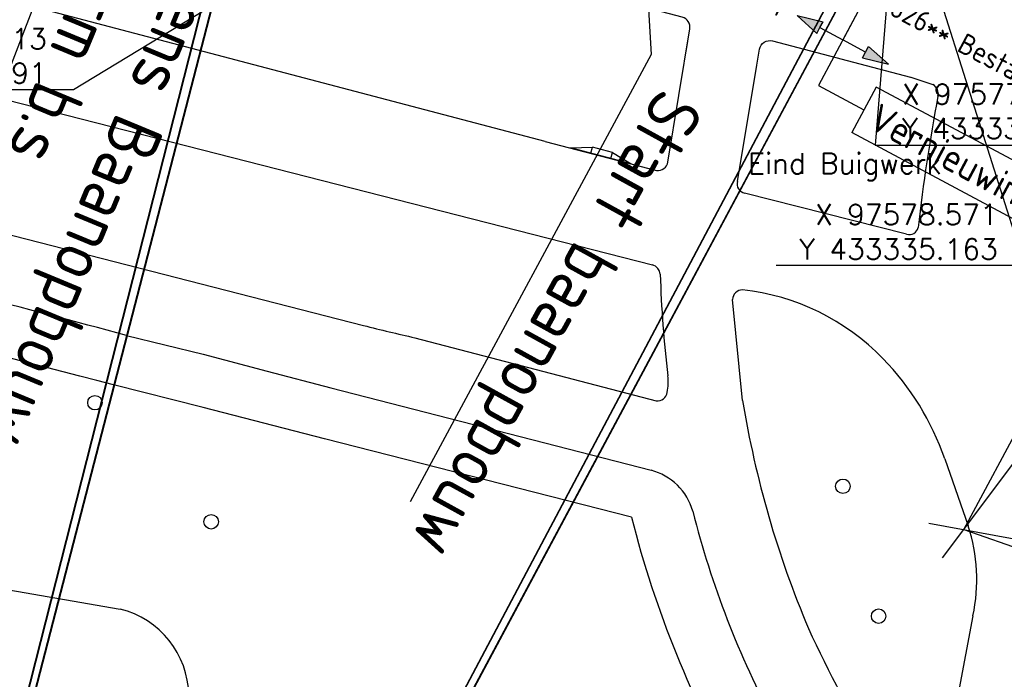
# Model space of a CAD drawing. Header units: millimetres. Extents: x 96940 to 101272, y 432237 to 434659.
# Tile 189 of 256: x 97535 to 97583, y 433298 to 433330. Entities that reach past the tile are written whole.
import ezdxf
from ezdxf.enums import TextEntityAlignment as Align

# ---------------------------------------------------------------- set-up
doc = ezdxf.new("R2010")
doc.units = ezdxf.units.MM
for name, color, linetype in [('Aangave verhoogde contructie', 3, 'Continuous'), ('Ondergrond_Nieuw_IP', 8, 'Continuous'), ('R_BN_N_Kabels_en_leidingen_maatvoering', 1, 'Continuous'), ('R_BN_T_N_Constructiecodes', 7, 'Continuous'), ('R_BN_T_N_HOOGTELIJN', 7, 'Continuous'), ('R_BN_T_N_Legplan_maatvoering', 1, 'Continuous')]:
    doc.layers.add(name, color=color, linetype=linetype)
doc.layers.add('R_BN_T_N_Coordinaten', color=7, linetype='Continuous', lineweight=25)
doc.styles.add('ISO', font='iso.shx')
doc.styles.get("Standard").update_dxf_attribs({"font": 'romans.shx'})
doc.dimstyles.new('RET 1-500', dxfattribs={"dimtxt": 1, "dimasz": 1, "dimexe": 0.3, "dimexo": 0, "dimgap": 0.3, "dimtad": 1, "dimdec": 3, "dimzin": 1, "dimtxsty": 'Standard', "dimcen": 0, "dimclrd": 1, "dimclre": 1, "dimclrt": 7, "dimaunit": 2, "dimadec": 4, "dimazin": 0, "dimtfac": 1, "dimtdec": 3, "dimtofl": 0, "dimtmove": 0, "dimatfit": 0, "dimfxl": 1, "dimarcsym": 0})

# ---------------------------------------------------------------- blocks, each defined once
blk = doc.blocks.new('Constructiecode onder')
at = {"layer": 'R_BN_T_N_Constructiecodes'}
for points in [[(-1.25, -5.3125), (-1.25, -5), (-1.25, -4.6875), (-2.5, -5)], [(-1.25, -5.3125), (-1.25, -5), (-1.25, -4.6875), (-2.5, -5)], [(-1.25, -5.3125), (-1.25, -5), (-1.25, -4.6875), (-2.5, -5)], [(-1.25, -5.3125), (-1.25, -5), (-1.25, -4.6875), (-2.5, -5)], [(1.25, -5.3125), (1.25, -5), (1.25, -4.6875), (2.5, -5)], [(1.25, -5.3125), (1.25, -5), (1.25, -4.6875), (2.5, -5)], [(1.25, -5.3125), (1.25, -5), (1.25, -4.6875), (2.5, -5)], [(1.25, -5.3125), (1.25, -5), (1.25, -4.6875), (2.5, -5)]]:
    blk.add_hatch(color=1, dxfattribs=at).paths.add_polyline_path(points)
for p, q in [((0, 0), (0, -5)), ((-2.5, -5), (-1.25, -4.6875)), ((-1.25, -5), (-1.25, -4.6875)), ((2.5, -5), (1.25, -4.6875)), ((1.25, -5), (1.25, -4.6875)), ((-1.25, -5.3125), (-2.5, -5)), ((-1.25, -5.3125), (-1.25, -5)), ((-1.25, -5), (0, -5)), ((1.25, -5), (0, -5)), ((1.25, -5.3125), (1.25, -5)), ((1.25, -5.3125), (2.5, -5))]:
    blk.add_line(p, q, dxfattribs=at)
at = {"layer": 'R_BN_T_N_Constructiecodes', "style": 'ISO'}
blk.add_attdef('CONSTR.CODE', text='', height=1, dxfattribs=at).set_placement((-3.2385, -5), align=Align.MIDDLE_RIGHT)
blk.add_attdef('CONSTR.CODE', text='', height=1, dxfattribs=at).set_placement((3, -5), align=Align.MIDDLE_LEFT)
blk = doc.blocks.new('Vernieuwingsgrens rechts boven')
at = {"layer": 'R_BN_T_N_Constructiecodes'}
blk.add_hatch(color=1, dxfattribs=at).paths.add_polyline_path([(-1.25, 5.312), (-1.25, 5), (-1.25, 4.687), (-2.5, 5)])
blk.add_hatch(color=1, dxfattribs=at).paths.add_polyline_path([(-1.25, 5.312), (-1.25, 5), (-1.25, 4.687), (-2.5, 5)])
blk.add_hatch(color=1, dxfattribs=at).paths.add_polyline_path([(-1.25, 5.312), (-1.25, 5), (-1.25, 4.687), (-2.5, 5)])
blk.add_hatch(color=1, dxfattribs=at).paths.add_polyline_path([(-1.25, 5.312), (-1.25, 5), (-1.25, 4.687), (-2.5, 5)])
at = {"layer": 'R_BN_T_N_Constructiecodes', "color": 7}
for p, q in [((16.918, 8.75), (2.5, 8.75)), ((2.5, 6.25), (2.5, 8.75)), ((16.918, 6.25), (16.918, 8.75)), ((0, 0), (0, 7.5)), ((0, 7.5), (2.5, 7.5)), ((16.918, 6.25), (2.5, 6.25)), ((-1.25, 5), (0, 5))]:
    blk.add_line(p, q, dxfattribs=at)
at = {"layer": 'R_BN_T_N_Constructiecodes'}
for p, q in [((-1.25, 5.312), (-2.5, 5)), ((-1.25, 5.312), (-1.25, 5)), ((-2.5, 5), (-1.25, 4.687)), ((-1.25, 5), (-1.25, 4.687))]:
    blk.add_line(p, q, dxfattribs=at)
at = {"layer": 'R_BN_T_N_Constructiecodes', "color": 1, "style": 'ISO'}
blk.add_text('Vernieuwingsgrens', height=1.35, dxfattribs=at).set_placement((3.003, 7.537), align=Align.MIDDLE_LEFT)
at = {"layer": 'R_BN_T_N_Constructiecodes', "style": 'ISO'}
blk.add_attdef('CODE', text='', height=1, dxfattribs=at).set_placement((-6.153, 5), align=Align.MIDDLE_LEFT)
blk = doc.blocks.new('Vernieuwingsgrens rechts onder')
at = {"layer": 'R_BN_T_N_Constructiecodes'}
blk.add_hatch(color=1, dxfattribs=at).paths.add_polyline_path([(-1.25, -5.312), (-1.25, -5), (-1.25, -4.688), (-2.5, -5)])
blk.add_hatch(color=1, dxfattribs=at).paths.add_polyline_path([(-1.25, -5.312), (-1.25, -5), (-1.25, -4.688), (-2.5, -5)])
blk.add_hatch(color=1, dxfattribs=at).paths.add_polyline_path([(-1.25, -5.312), (-1.25, -5), (-1.25, -4.688), (-2.5, -5)])
blk.add_hatch(color=1, dxfattribs=at).paths.add_polyline_path([(-1.25, -5.312), (-1.25, -5), (-1.25, -4.688), (-2.5, -5)])
at = {"layer": 'R_BN_T_N_Constructiecodes', "color": 7}
for p, q in [((0, 0), (0, -7.5)), ((-1.25, -5), (0, -5)), ((2.5, -6.25), (2.5, -8.75)), ((16.918, -6.25), (2.5, -6.25)), ((16.918, -8.75), (16.918, -6.25)), ((0, -7.5), (2.5, -7.5)), ((16.918, -8.75), (2.5, -8.75))]:
    blk.add_line(p, q, dxfattribs=at)
at = {"layer": 'R_BN_T_N_Constructiecodes'}
for p, q in [((-2.5, -5), (-1.25, -4.688)), ((-1.25, -5), (-1.25, -4.688)), ((-1.25, -5.312), (-2.5, -5)), ((-1.25, -5.312), (-1.25, -5))]:
    blk.add_line(p, q, dxfattribs=at)
at = {"layer": 'R_BN_T_N_Constructiecodes', "color": 1, "style": 'ISO'}
blk.add_text('Vernieuwingsgrens', height=1.35, dxfattribs=at).set_placement((3.003, -7.5), align=Align.MIDDLE_LEFT)
at = {"layer": 'R_BN_T_N_Constructiecodes', "color": 7, "style": 'ISO'}
blk.add_attdef('CODE', text='', height=1, dxfattribs=at).set_placement((-6.191, -5), align=Align.MIDDLE_LEFT)
blk = doc.blocks.new('BOOM')
at = {"color": 0}
blk.add_circle((0, 0), 0.35, dxfattribs=at)

msp = doc.modelspace()

# ---------------------------------------------------------------- linework, layer by layer
at = {"layer": 'Aangave verhoogde contructie', "color": 1, "linetype": 'Continuous', "ltscale": 0.05}
for p, q in [((97529.16493, 433312.52919), (97540.10703, 433340.97328)), ((97565.37534, 433338.6607), (97565.95145, 433328.20229)), ((97565.95145, 433328.20229), (97554.29708, 433306.57608))]:
    msp.add_line(p, q, dxfattribs=at)
at = {"layer": 'Ondergrond_Nieuw_IP'}
for p, q in [((97562.05561, 433323.67939), (97563.1144, 433323.71564)), ((97564.98726, 433322.91248), (97562.05561, 433323.67939)), ((97563.03771, 433323.42247), (97563.1144, 433323.71564)), ((97564.08185, 433323.46256), (97563.1144, 433323.71564)), ((97564.00515, 433323.16939), (97564.08185, 433323.46256)), ((97564.08185, 433323.46256), (97564.98726, 433322.91248))]:
    msp.add_line(p, q, dxfattribs=at)
for points in [[(97567.64904, 433328.34966), (97567.82711, 433329.43397, 0.38689527), (97567.46078, 433329.99858), (97525.54419, 433341.01198, 0.08482344), (97508.76542, 433342.48719)], [(97566.22116, 433322.59265, 0.391959), (97566.77022, 433322.99846), (97567.82711, 433329.43397)], [(97571.07104, 433327.67683), (97571.20128, 433328.45209, -0.44097752), (97571.82143, 433328.85284), (97578.4982, 433327.09855)]]:
    msp.add_lwpolyline(points, format="xyb", dxfattribs=at)
for points in [[(97560.832, 433323.995), (97530.869, 433331.885), (97526.547, 433332.977), (97517.912, 433335.16)], [(97570.128, 433322.065), (97571.07104, 433327.67683)], [(97578.51071, 433327.09526), (97579.581, 433326.747)], [(97532.57, 433326.569), (97566.019, 433318.027)], [(97560.8319, 433323.9952), (97566.22116, 433322.59265)], [(97578.314, 433319.506), (97570.471, 433321.496)], [(97529.106, 433320.979), (97552.049, 433315.096)], [(97570.381, 433311.471), (97569.895, 433316.35)], [(97540.58, 433314.62), (97544.298, 433313.703), (97547.383, 433312.895), (97550.465, 433312.082), (97565.953, 433308.098)], [(97554.532, 433314.503), (97566.205, 433311.454)], [(97565.003, 433305.829), (97550.153, 433309.617), (97547.226, 433310.38), (97544.298, 433311.139), (97539.96, 433312.23)], [(97580.153, 433308.646), (97581.295, 433305.409)], [(97527.543, 433303.589), (97540.28, 433301.386)], [(97581.521, 433301.058), (97579.745, 433291.634)]]:
    msp.add_lwpolyline(points, dxfattribs=at)
for centre, radius, start, end in [((97579.34979, 433326.31127), 0.49327, 344.446107, 62.048433), ((97670.97845, 433309.17641), 92.72562, 169.4342035, 173.4018836), ((97570.5729, 433321.94531), 0.46072, 164.942407, 257.221743), ((97578.43784, 433319.92826), 0.44004, 253.654931, 347.230869), ((97049.56561, 431424.21919), 1950.65925, 75.43966829, 76.22943019), ((97353.05011, 432614.19688), 725.09311, 75.01128995, 76.23328276), ((97565.86161, 433317.51058), 0.53987, 7.387693, 73.050539), ((97619.54002, 433319.09031), 53.16448, 181.627888, 186.939402), ((97570.36119, 433316.34895), 0.4662, 88.54897, 179.871394), ((97569.19566, 433305.79181), 11.08588, 44.023616, 83.903582), ((97578.04746, 433418.46145), 106.58488, 255.8818276, 257.2541597), ((97567.94843, 433304.47621), 12.89723, 18.86316, 44.37557), ((97564.19811, 433312.36968), 2.58405, 348.692188, 6.607066), ((97566.25664, 433311.93149), 0.48027, 263.827943, 351.801497), ((97617.97547, 433319.25198), 48.22631, 189.284866, 202.951563), ((97565.2324, 433305.34698), 2.84384, 15.710066, 75.321746), ((97611.56933, 433317.10828), 44.96343, 194.149299, 208.16788), ((97615.59424, 433318.76559), 52.21905, 194.343644, 209.668697), ((97573.30711, 433302.81272), 8.39923, 347.941232, 18.005548), ((97539.21313, 433297.13201), 4.38573, 1.136522, 75.921033), ((97620.57156, 433321.7009), 51.58682, 204.331916, 212.124575)]:
    msp.add_arc(centre, radius, start, end, dxfattribs=at)
at = {"layer": 'R_BN_T_N_HOOGTELIJN'}
for p, q in [((97489.70616, 433117.68367), (97549.78739, 433350.04168)), ((97516.41728, 433220.98617), (97549.2496, 433350.1805)), ((97516.39148, 433220.9927), (97548.41102, 433346.98872)), ((97488.85425, 433114.49527), (97548.93548, 433346.85329)), ((97466.4748, 433126.69598), (97578.81027, 433338.78262)), ((97516.41728, 433220.98617), (97579.30098, 433338.52245)), ((97464.898, 433123.7897), (97577.24741, 433335.86896)), ((97516.39148, 433220.9927), (97577.72598, 433335.61524)), ((97581.0751, 433305.22668), (97594.52974, 433330.37483)), ((97580.05168, 433303.8555), (97597.99799, 433327.89568)), ((97579.39283, 433305.53888), (97608.88963, 433300.06725)), ((97581.0751, 433305.22668), (97607.90701, 433295.9336))]:
    msp.add_line(p, q, dxfattribs=at)

# ---------------------------------------------------------------- block references
at = {"layer": 'Ondergrond_Nieuw_IP'}
for p in [(97539.056, 433311.365), (97575.23, 433307.324), (97544.677, 433305.607), (97576.957, 433301.043)]:
    msp.add_blockref('BOOM', p, dxfattribs=at)
at = {"layer": 'R_BN_T_N_Constructiecodes', "color": 0, "linetype": 'ByBlock', "rotation": 331.9028030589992}
msp.add_blockref('Vernieuwingsgrens rechts boven', (97580.13088, 433338.07833), dxfattribs=at)
at = {"layer": 'R_BN_T_N_Constructiecodes'}
ref = msp.add_blockref('Constructiecode onder', (97577.58261, 433333.31608), dxfattribs=dict(at, rotation=331.8487727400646))
ref.add_attrib('CONSTR.CODE', '861', dxfattribs={"height": 1, "rotation": 331.848773, "style": 'ISO'}).set_placement((97572.36819, 433330.43549), align=Align.MIDDLE_RIGHT)
ref.add_attrib('CONSTR.CODE', '826** Bestaand spoor isoleren (ingieten met Edilon)', dxfattribs={"height": 1, "rotation": 331.848773, "style": 'ISO'}).set_placement((97577.63479, 433330.59958), align=Align.MIDDLE_LEFT)
at = {"layer": 'R_BN_T_N_Constructiecodes', "color": 0, "linetype": 'ByBlock', "lineweight": -2, "rotation": 331.8487727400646}
msp.add_blockref('Vernieuwingsgrens rechts onder', (97577.58261, 433333.31608), dxfattribs=at)

# ---------------------------------------------------------------- texts
at = {"layer": 'Aangave verhoogde contructie', "color": 7, "linetype": 'Continuous', "ltscale": 0.05, "char_height": 2.5, "attachment_point": 1, "style": 'ISO'}
for s, insert, width, rotation in [('\\pt20;Grens Baanopbouw +20cm b.s.', (97546.05607, 433333.26453), 35.2555241, 247.478513), ('Start baanopbouw', (97568.54583, 433325.48101), 29.8426721, 241.155852)]:
    msp.add_mtext(s, dxfattribs=dict(at, insert=insert, width=width, rotation=rotation))
at = {"layer": 'R_BN_N_Kabels_en_leidingen_maatvoering', "color": 7, "insert": (97578.09066, 433324.11875), "char_height": 1, "attachment_point": 7}
msp.add_mtext('X 97577.889\\PY 433337.230', dxfattribs=at)
at = {"layer": 'R_BN_T_N_Coordinaten', "color": 7}
msp.add_text('Eind Buigwerk', height=1, dxfattribs=at).set_placement((97570.64451, 433322.43203))
at = {"layer": 'R_BN_T_N_Coordinaten', "color": 7, "insert": (97536.72619, 433326.79187), "char_height": 1, "attachment_point": 9}
msp.add_mtext('X 97563.413\\PY 433342.191', dxfattribs=at)
at = {"layer": 'R_BN_T_N_Legplan_maatvoering', "color": 7, "insert": (97582.71751, 433318.29016), "char_height": 1, "attachment_point": 9}
msp.add_mtext('X 97578.571\\PY 433335.163', dxfattribs=at)

# ---------------------------------------------------------------- leaders
at = {"layer": 'R_BN_N_Kabels_en_leidingen_maatvoering', "color": 1, "annotation_type": 0, "has_hookline": 1, "hookline_direction": 0, "text_width": 10.71429}
msp.add_leader([(97577.88926, 433337.2302), (97576.79066, 433323.81875), (97577.79066, 433323.81875)], dimstyle='RET 1-500', override={"dimexe": 0, "dimzin": 0, "dimtofl": 1, "dimatfit": 2}, dxfattribs=at)
at = {"layer": 'R_BN_T_N_Coordinaten', "annotation_type": 0, "has_hookline": 1, "hookline_direction": 1, "text_width": 10.42857}
msp.add_leader([(97563.67754, 433342.08782), (97538.02619, 433326.49187), (97537.02619, 433326.49187)], dimstyle='RET 1-500', override={"dimexe": 0, "dimzin": 0, "dimtofl": 1, "dimatfit": 2}, dxfattribs=at)
at = {"layer": 'R_BN_T_N_Legplan_maatvoering', "color": 4, "annotation_type": 0, "has_hookline": 1, "hookline_direction": 1, "text_width": 10.71429}
msp.add_leader([(97578.57095, 433335.1631), (97584.01751, 433317.99016), (97583.01751, 433317.99016)], dimstyle='RET 1-500', override={"dimexe": 0, "dimzin": 0, "dimtofl": 1, "dimatfit": 2}, dxfattribs=at)

doc.saveas('drawing.dxf')
